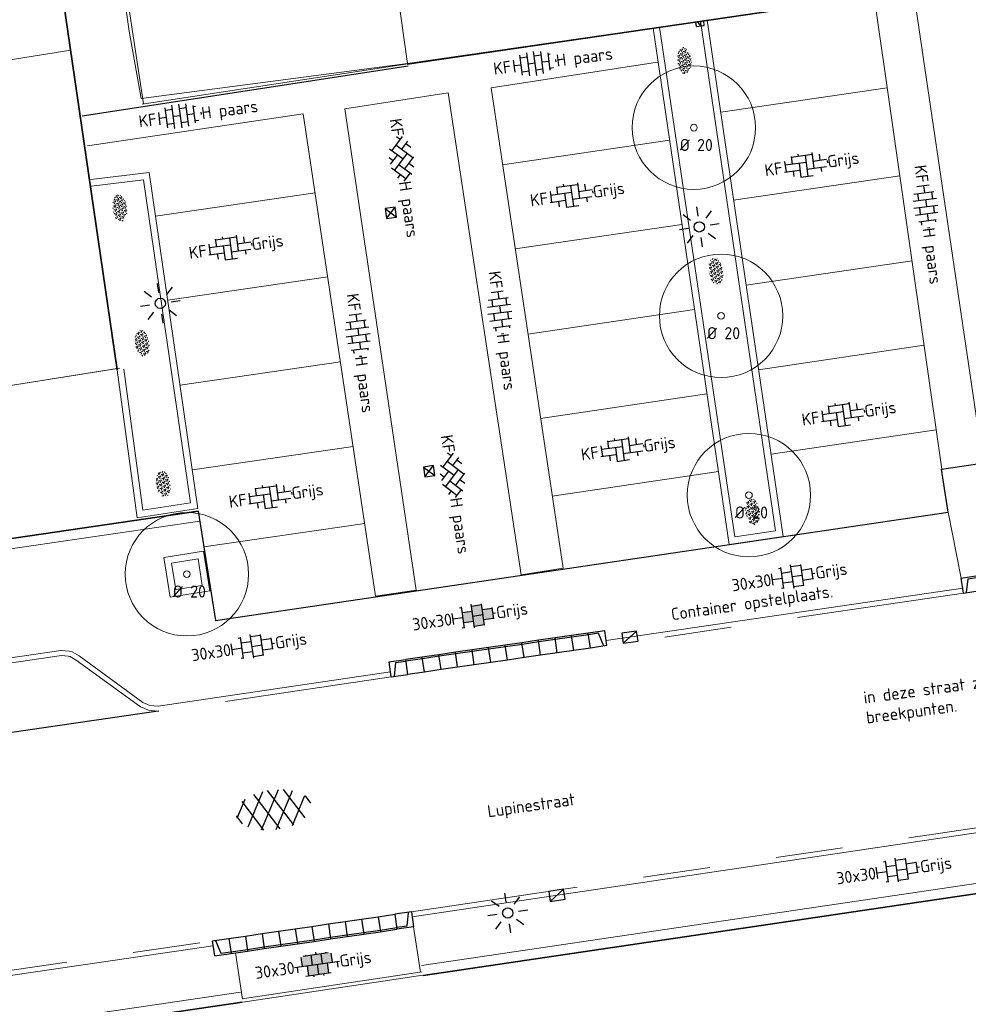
# Model space of a CAD drawing. Header units: metres. Extents: x 102746 to 103541, y 468531 to 469408.
# Tile 72 of 87: x 103164 to 103192, y 469035 to 469065. Entities that reach past the tile are written whole.
import ezdxf
from ezdxf.enums import TextEntityAlignment as Align

# ---------------------------------------------------------------- set-up
doc = ezdxf.new("R2010")
doc.units = ezdxf.units.M
doc.linetypes.add('VH-OPSLUITBAND_100X200', pattern=[16, 8, -2, 4, -2])
doc.linetypes.add('VH-TROTTOIRBAND_130-150', pattern=[15, 5, -2, 2, -2, 2, -2])
doc.layers.get('0').update_dxf_attribs({"lineweight": 25})
for name, color, linetype, lineweight in [('B-RO-GR-BOOM-G', 90, 'Continuous', 13), ('B-RO-GR-SIERPLANTSOEN-S', 90, 'Continuous', 25), ('B-RO-IE-MEUBILAIR_WEGMEUBILAIR-S', 7, 'Continuous', 25), ('B-RO-IE-MEUBILAIR_WEGMEUBILAIR_LICHTMAST-S', 7, 'Continuous', 25), ('B-RO-IE-TERREINAFSCHEIDING_KUNSTMATIG_SCHUTTING-G', 90, 'IE-TERREINAFSCHEIDING-KUNSTMATIG-DICHT', 18), ('B-RO-KL-DATA_CAI_KAST-S', 90, 'Continuous', 25), ('B-RO-OG-BEBOUWING-G', 7, 'Continuous', 35), ('B-RO-OG-BGT-G', 253, 'Continuous', 13), ('B-RO-RI-HWA_KOLK-S', 150, 'Continuous', 25), ('B-RO-VH-KANTOPSLUITING_ACHTERKANTBAND-G', 253, 'Continuous', 18), ('B-RO-VH-KANTOPSLUITING_ELEMENT_INRIT-S', 252, 'Continuous', 25), ('B-RO-VH-KANTOPSLUITING_OPSLUITBAND_100X200-G', 150, 'VH-OPSLUITBAND_100X200', 18), ('B-RO-VH-KANTOPSLUITING_TROTTOIRBAND_130 150-G', 84, 'VH-TROTTOIRBAND_130-150', 18), ('B-RO-VH-VERHARDING-G', 252, 'Continuous', 18), ('B-RO-VH-VERHARDING_ASFALT-S', 253, 'Continuous', 25), ('B-RO-VH-VERHARDING_BETON-G', 252, 'Continuous', 18), ('B-RO-VH-VERHARDING_BETONSTRAATSTEEN-S', 252, 'Continuous', 25), ('B-RO-VH-VERHARDING_TEGEL_BETON-S', 252, 'Continuous', 25), ('B-RO-VW-MARKERING_WEG MARKERING-G', 7, 'Continuous', 0), ('X-XX-AL-T18', 7, 'Continuous', 18)]:
    doc.layers.add(name, color=color, linetype=linetype, lineweight=lineweight)
doc.layers.add('Punten', color=7, linetype='Continuous')
doc.layers.add('R-RO-VH-VERHARDING_TEGEL_BETON_NOKKEN-G', color=7, linetype='Continuous', lineweight=35, true_color=0x30c200)
doc.styles.add('NLCS-ISO', font='txt')
doc.styles.add('NLCS-ISO-M200-T18', font='txt', dxfattribs={"height": 0.36})
doc.linetypes.add('IE-TERREINAFSCHEIDING-KUNSTMATIG-DICHT', pattern='A,8,-1,[82,NLCS.shx,S=0.75,R=90,X=0,Y=0],-1', length=10)

# ---------------------------------------------------------------- blocks, each defined once
blk = doc.blocks.new('B-SVH-INRITELEMENT_130 150_180X450X500_LINKS')
for p, q in [((-0.5, 0.45), (0, 0.45)), ((-0.5, 0), (-0.5, 0.45)), ((-0.4052631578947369, 0), (-0.3, 0.3999999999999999)), ((-0.3, 0.3999999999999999), (0, 0.3999999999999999)), ((0, 0), (0, 0.45)), ((-0.5, 0), (0, 0))]:
    blk.add_line(p, q)
blk = doc.blocks.new('B-SVH-INRITELEMENT_130 150_180X450X500_MIDDEN')
for p, q in [((0, 0), (0, 0.4500000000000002)), ((0, 0.4500000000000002), (0.5, 0.4500000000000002)), ((0, 0.4000000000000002), (0.5, 0.4000000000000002)), ((0.5, 0), (0.5, 0.4500000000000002)), ((0, 0), (0.5, 0))]:
    blk.add_line(p, q)
blk = doc.blocks.new('B-SVH-INRITELEMENT_130 150_180X450X500_RECHTS')
for p, q in [((0, 0), (0, 0.45)), ((0.5, 0.45), (0, 0.45)), ((0.3, 0.3999999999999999), (0, 0.3999999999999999)), ((0.405263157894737, 0), (0.3, 0.3999999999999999)), ((0.5, 0), (0.5, 0.45)), ((0.5, 0), (0, 0))]:
    blk.add_line(p, q)
blk = doc.blocks.new('B-SIE-WEG_LICHTMAST_SPOT-SO')
for p, q in [((-8.731149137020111e-10, 1.624763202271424), (-2.91038304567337e-10, 3.000000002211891)), ((-2.121320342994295, 2.121320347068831), (-1.148881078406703, 1.148881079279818)), ((1.148881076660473, 1.148881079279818), (2.121320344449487, 2.121320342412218)), ((-3.000000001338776, 4.656612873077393e-09), (-1.624763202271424, 2.328306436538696e-09)), ((-2.121320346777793, -2.121320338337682), (-1.148881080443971, -1.148881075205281)), ((1.148881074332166, -1.148881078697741), (2.12132034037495, -2.121320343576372)), ((1.624763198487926, -1.746229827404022e-09), (2.99999999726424, -1.164153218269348e-09)), ((-3.783497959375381e-09, -2.999999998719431), (-2.91038304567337e-09, -1.624763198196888))]:
    blk.add_line(p, q)
blk.add_circle((0, 0), 0.7698654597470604)
at = {"style": 'NLCS-ISO'}
blk.add_attdef('TYPE', text='', height=1.8, dxfattribs=at).set_placement((-2.91038304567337e-10, 3.000000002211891), align=Align.BOTTOM_CENTER)
blk = doc.blocks.new('B-SRI-KOLK_TROTTOIR-SO')
blk.add_line((-1.124999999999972, 0), (1.124999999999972, 1.499999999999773))
at = {"flags": 128}
blk.add_lwpolyline([(-1.124999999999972, 0), (1.124999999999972, 0), (1.124999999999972, 1.499999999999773), (-1.124999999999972, 1.499999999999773)], close=True, dxfattribs=at)
blk = doc.blocks.new('SVH-TEGEL_300X300_DUN_HALFST_KL-SO')
for p, q in [((-1.83708385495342, 1.5), (-1.499999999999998, 1.5)), ((-1.499999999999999, -1.600165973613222), (-1.499999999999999, 1.600165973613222)), ((1.110223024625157e-15, -1.78372119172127), (1.110223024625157e-15, 1.78372119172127)), ((2.220446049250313e-15, 1.5), (1.500000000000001, 1.5)), ((1.500000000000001, -1.600165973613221), (1.500000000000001, 1.600165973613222)), ((-3.08021532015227, 0.7500000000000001), (-2.999999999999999, 0.7500000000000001)), ((-2.999999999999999, -0.8349495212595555), (-2.999999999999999, 0.834949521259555)), ((-2.999999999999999, 0), (-1.499999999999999, 0)), ((-1.499999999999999, 0.7500000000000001), (1.110223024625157e-15, 0.7500000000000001)), ((0, 0), (1.500000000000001, 0)), ((1.500000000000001, 0.7500000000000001), (3, 0.7500000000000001)), ((3, -0.8349495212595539), (3, 0.8349495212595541)), ((3, 0), (3.39489953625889, 0)), ((-3.08021532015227, -0.7500000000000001), (-3, -0.7500000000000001)), ((-1.5, -0.7500000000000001), (0, -0.7500000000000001)), ((1.499999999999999, -0.7500000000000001), (3, -0.7500000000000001)), ((-1.837083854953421, -1.5), (-1.499999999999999, -1.5)), ((1.110223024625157e-15, -1.5), (1.500000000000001, -1.5))]:
    blk.add_line(p, q)
at = {"style": 'NLCS-ISO'}
blk.add_attdef('FORMAAT', text='', height=1.8, dxfattribs=at).set_placement((-3.18021532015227, -2.887924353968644e-16), align=Align.MIDDLE_RIGHT)
blk.add_attdef('KLEUR', text='', height=1.8, dxfattribs=at).set_placement((3.49489953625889, -6.891423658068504e-16), align=Align.MIDDLE_LEFT)
at = {"style": 'NLCS-ISO', "flags": 1}
blk.add_attdef('FUNCTIE', text='', height=1.8, dxfattribs=at).set_placement((0.1159930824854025, -3.584775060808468), align=Align.MIDDLE_CENTER)
blk = doc.blocks.new('SVH-ASFALT-SO')
at = {"ltscale": 0.1}
for p, q in [((-3.363759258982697, 2.173798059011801), (-1.827884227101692, 4.834011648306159)), ((0.3610377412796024, -0.07213355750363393), (-2.305319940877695, 4.546133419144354)), ((-1.90966580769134, 0.6923617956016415), (0.9476199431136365, 5.64132588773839)), ((2.754090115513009, -0.2170218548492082), (-0.4687746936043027, 5.365143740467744)), ((0, 0), (3.267551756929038, 5.659565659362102)), ((4.867727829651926, 0.1220502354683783), (1.647185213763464, 5.700193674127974)), ((2.175571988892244, -0.2317987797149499), (5.321577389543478, 5.217242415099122)), ((6.701218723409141, 0.946350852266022), (4.043291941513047, 5.550015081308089)), ((4.656575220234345, 0.06542487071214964), (7.070171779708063, 4.245896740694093)), ((7.827971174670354, 2.994758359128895), (7.146137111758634, 4.175729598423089)), ((-2.71961448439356, 1.263712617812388), (-3.454265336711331, 2.536165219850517))]:
    blk.add_line(p, q, dxfattribs=at)
at = {"style": 'NLCS-ISO'}
blk.add_attdef('KLEUR', text='', height=1.8, dxfattribs=at).set_placement((9.485913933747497, 2.74105960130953), align=Align.MIDDLE_LEFT)
at = {"style": 'NLCS-ISO', "flags": 1}
blk.add_attdef('FUNCTIE', text='', height=1.8, dxfattribs=at).set_placement((0.1159930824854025, -3.584775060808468), align=Align.MIDDLE_CENTER)
blk = doc.blocks.new('SVH-TEGEL_300X300_DIK_LINT_KL-SO')
h = blk.add_hatch(color=254)
h.dxf.hatch_style = 1
edge = h.paths.add_edge_path()
edge.add_line((-0.7499999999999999, 1.499999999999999), (-1.900843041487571, 1.5))
edge.add_ellipse((0, 0), major_axis=(3.39489953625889, -8.897975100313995e-16), ratio=0.5332665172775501, start_angle=124.0496725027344, end_angle=131.5106258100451)
edge.add_line((-2.25, 1.355676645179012), (-2.25, -6.661338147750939e-16))
edge.add_line((-2.25, -6.661338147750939e-16), (-0.75, -9.43689570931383e-16))
edge.add_line((-0.7500000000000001, -9.43689570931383e-16), (-0.7499999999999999, 1.499999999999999))
h.paths.add_polyline_path([(0.7500000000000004, 1.499999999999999), (-0.7499999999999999, 1.499999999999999), (-0.7500000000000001, -1.054711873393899e-15), (0.7500000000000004, -1.332267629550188e-15)])
edge = h.paths.add_edge_path()
edge.add_ellipse((0, 0), major_axis=(3.39489953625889, -8.897975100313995e-16), ratio=0.5332665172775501, start_angle=48.48937418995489, end_angle=55.9503274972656)
edge.add_line((1.900843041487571, 1.499999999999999), (0.7500000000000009, 1.499999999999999))
edge.add_line((0.7500000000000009, 1.499999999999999), (0.7500000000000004, -1.332267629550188e-15))
edge.add_line((0.7500000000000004, -1.221245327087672e-15), (2.25, -1.498801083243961e-15))
edge.add_line((2.25, -1.498801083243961e-15), (2.25, 1.355676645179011))
h.paths.add_polyline_path([(1.5, -1.332267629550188e-15), (0.7500000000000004, -1.221245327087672e-15), (0, -1.054711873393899e-15), (-2.220446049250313e-16, -1.500000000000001), (1.5, -1.500000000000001)])
h.paths.add_polyline_path([(0, -1.165734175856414e-15), (-0.7500000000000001, -1.054711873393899e-15), (-1.5, -9.43689570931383e-16), (-1.5, -1.500000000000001), (-4.440892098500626e-16, -1.500000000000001)])
for p, q in [((-1.900843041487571, 1.499999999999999), (1.900843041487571, 1.499999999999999)), ((-1.5, 1.624087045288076), (-1.5, 1.499999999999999)), ((-0.7499999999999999, 1.5), (-0.7500000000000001, 1.377682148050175e-16)), ((3.325515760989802e-16, 1.810386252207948), (2.755364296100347e-16, 1.499999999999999)), ((0.7500000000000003, 1.499999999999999), (0.7500000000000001, -1.247991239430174e-15)), ((1.5, 1.624087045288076), (1.5, 1.499999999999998)), ((-2.25, 1.355676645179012), (-2.25, -6.969183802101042e-16)), ((0, 0), (-2.755364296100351e-16, -1.500000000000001)), ((2.25, 1.355676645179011), (2.25, -4.133046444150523e-16)), ((-3.39489953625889, -4.866106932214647e-16), (3.39489953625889, -1.733835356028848e-15)), ((-3, -3.055132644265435e-15), (-3.000000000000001, -0.8474312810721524)), ((-1.5, -8.346865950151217e-16), (-1.5, -1.500000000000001)), ((1.5, -2.495982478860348e-15), (1.5, -1.500000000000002)), ((2.999999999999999, -2.495982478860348e-15), (2.999999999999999, -0.8474312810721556)), ((-1.900843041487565, -1.500000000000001), (1.900843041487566, -1.500000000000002)), ((-0.7500000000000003, -1.499999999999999), (-0.7500000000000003, -1.765655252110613)), ((0.7499999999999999, -1.500000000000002), (0.7499999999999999, -1.765655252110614))]:
    blk.add_line(p, q)
at = {"style": 'NLCS-ISO'}
blk.add_attdef('FORMAAT', text='', height=1.8, dxfattribs=at).set_placement((-3.39489953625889, 1.111505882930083e-15), align=Align.MIDDLE_RIGHT)
blk.add_attdef('KLEUR', text='', height=1.8, dxfattribs=at).set_placement((3.39489953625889, -1.733835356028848e-15), align=Align.MIDDLE_LEFT)
at = {"style": 'NLCS-ISO', "flags": 1}
blk.add_attdef('FUNCTIE', text='', height=1.8, dxfattribs=at).set_placement((0.1159930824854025, -3.584775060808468), align=Align.MIDDLE_CENTER)
blk = doc.blocks.new('SVH-TEGEL_300X300_DIK_HALFST_KL-SO')
h = blk.add_hatch(color=250)
h.dxf.hatch_style = 1
h.paths.add_polyline_path([(1.110223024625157e-15, 0.7500000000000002), (-1.499999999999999, 0.7500000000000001), (-1.499999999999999, -0.75), (1.221245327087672e-15, -0.7500000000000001)])
h.paths.add_polyline_path([(1.500000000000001, 1.5), (1.221245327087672e-15, 1.5), (1.221245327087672e-15, 0), (1.500000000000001, 0)])
h.paths.add_polyline_path([(1.500000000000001, 0), (1.221245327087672e-15, 0), (1.221245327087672e-15, -0.7500000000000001), (1.221245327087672e-15, -1.5), (1.500000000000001, -1.5)])
h.paths.add_polyline_path([(3, 0.7500000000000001), (1.500000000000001, 0.75), (1.500000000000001, 0), (1.500000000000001, -0.7500000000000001), (3, -0.7500000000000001)])
for p, q in [((-1.83708385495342, 1.5), (-1.499999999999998, 1.5)), ((-1.499999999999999, -1.600165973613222), (-1.499999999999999, 1.600165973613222)), ((1.110223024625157e-15, -1.78372119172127), (1.110223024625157e-15, 1.78372119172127)), ((2.220446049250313e-15, 1.5), (1.500000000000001, 1.5)), ((1.500000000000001, -1.600165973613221), (1.500000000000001, 1.600165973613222)), ((-3.08021532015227, 0.7500000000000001), (-2.999999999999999, 0.7500000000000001)), ((-2.999999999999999, -0.8349495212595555), (-2.999999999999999, 0.834949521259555)), ((-2.999999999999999, 0), (-1.499999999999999, 0)), ((-1.499999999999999, 0.7500000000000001), (1.110223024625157e-15, 0.7500000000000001)), ((0, 0), (1.500000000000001, 0)), ((1.500000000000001, 0.7500000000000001), (3, 0.7500000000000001)), ((3, -0.8349495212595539), (3, 0.8349495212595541)), ((3, 0), (3.39489953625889, 0)), ((-3.08021532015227, -0.7500000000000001), (-3, -0.7500000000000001)), ((-1.5, -0.7500000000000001), (0, -0.7500000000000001)), ((1.499999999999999, -0.7500000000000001), (3, -0.7500000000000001)), ((-1.837083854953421, -1.5), (-1.499999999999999, -1.5)), ((1.110223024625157e-15, -1.5), (1.500000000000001, -1.5))]:
    blk.add_line(p, q)
at = {"style": 'NLCS-ISO'}
blk.add_attdef('FORMAAT', text='', height=1.8, dxfattribs=at).set_placement((-3.18021532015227, -2.887924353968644e-16), align=Align.MIDDLE_RIGHT)
blk.add_attdef('KLEUR', text='', height=1.8, dxfattribs=at).set_placement((3.49489953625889, -6.891423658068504e-16), align=Align.MIDDLE_LEFT)
at = {"style": 'NLCS-ISO', "flags": 1}
blk.add_attdef('FUNCTIE', text='', height=1.8, dxfattribs=at).set_placement((0.1159930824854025, -3.584775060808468), align=Align.MIDDLE_CENTER)
blk = doc.blocks.new('B-SRI-KOLK_STRAAT_300X300-SO')
for p, q in [((-0.7500000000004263, 2.842170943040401e-13), (0.7499999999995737, 1.500000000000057)), ((0.7499999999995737, 2.842170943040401e-13), (-0.7500000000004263, 1.500000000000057))]:
    blk.add_line(p, q)
at = {"flags": 128}
blk.add_lwpolyline([(-0.7500000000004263, 2.842170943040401e-13), (0.7499999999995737, 2.842170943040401e-13), (0.7499999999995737, 1.500000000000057), (-0.7500000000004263, 1.500000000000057)], close=True, dxfattribs=at)
blk = doc.blocks.new('SKL-DATA_TERREINKAST-SO')
for q in [(-0.2031524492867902, 0.1995511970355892), (0.2031524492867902, 0.1995511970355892)]:
    blk.add_line((0, -0.2090597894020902), q)
at = {"flags": 128}
blk.add_lwpolyline([(0.6250000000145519, 0.3500791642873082), (-0.6250000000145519, 0.3500791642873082), (-0.6250000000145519, -0.3500791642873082), (0.6250000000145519, -0.3500791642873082)], close=True, dxfattribs=at)
at = {"style": 'NLCS-ISO'}
blk.add_attdef('TYPE', text='', height=0.35, dxfattribs=at).set_placement((-0.03433063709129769, 0.6885784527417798), align=Align.MIDDLE_CENTER)
blk = doc.blocks.new('SGR-SIERPLANTSOEN-SO')
at = {"ltscale": 0.1}
h = blk.add_hatch(dxfattribs=at)
h.set_pattern_fill('GR-SIERPLANTSOEN', color=256, scale=0.1, style=0, pattern_type=2)
h.set_pattern_definition([(30, (-2.066961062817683, -1.090504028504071), (0.2886752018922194, 0.4999998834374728), [0.2, -0.8]), (90, (-1.980358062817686, -1.140504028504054), (-0.288675, 0.5), [0.2, -0.8]), (150, (-1.893755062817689, -1.090504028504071), (-0.5773502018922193, 1.165625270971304e-07), [0.2, -0.8])])
edge = h.paths.add_edge_path()
edge.add_ellipse((0, 0), major_axis=(1.980358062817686, 0), ratio=0.5254120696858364, start_angle=0, end_angle=360, ccw=False)
at = {"ltscale": 0.1, "style": 'NLCS-ISO'}
blk.add_attdef('TYPE', text='', height=0.5, dxfattribs=at).set_placement((3.470943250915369, -0.01606055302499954), align=Align.MIDDLE_CENTER)
blk = doc.blocks.new('SVH-BSS_KEIFORMAAT_HALFST_KL-SO')
for p, q in [((-1.049999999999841, -1.832032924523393), (-1.049999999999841, 1.660949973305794)), ((1.13686837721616e-13, -1.881463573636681), (1.13686837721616e-13, 1.71038062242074)), ((1.050000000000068, -1.753045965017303), (1.050000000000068, 1.581963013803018)), ((-3.149999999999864, -1.002284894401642), (-3.149999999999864, 0.8312019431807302)), ((-3.149999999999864, 0), (-2.099999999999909, 0)), ((-2.099999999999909, -1.587293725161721), (-2.099999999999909, 1.416210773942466)), ((-2.100000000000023, 1.049999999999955), (-1.050000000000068, 1.049999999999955)), ((-1.049999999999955, 0), (0, 0)), ((-1.13686837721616e-13, 1.049999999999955), (1.049999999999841, 1.049999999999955)), ((1.049999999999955, 0), (2.099999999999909, 0)), ((2.100000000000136, -1.39547945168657), (2.100000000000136, 1.224396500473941)), ((2.099999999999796, 1.049999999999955), (2.405710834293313, 1.049999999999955)), ((3.150000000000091, -0.2628407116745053), (3.150000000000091, 0.09175776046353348)), ((3.149999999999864, 0), (3.162673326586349, 0)), ((-2.100000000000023, -1.050000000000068), (-1.050000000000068, -1.050000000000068)), ((-1.13686837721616e-13, -1.050000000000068), (1.049999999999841, -1.050000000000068)), ((2.099999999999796, -1.050000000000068), (2.638053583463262, -1.050000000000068))]:
    blk.add_line(p, q)
at = {"style": 'NLCS-ISO'}
blk.add_attdef('FORMAAT', text='', height=1.8, dxfattribs=at).set_placement((-3.623289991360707, -0.08554147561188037), align=Align.MIDDLE_RIGHT)
blk.add_attdef('KLEUR', text='', height=1.8, dxfattribs=at).set_placement((3.166509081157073, -0.08554147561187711), align=Align.MIDDLE_LEFT)
at = {"style": 'NLCS-ISO', "flags": 1}
blk.add_attdef('FUNCTIE', text='', height=1.8, dxfattribs=at).set_placement((0.1159930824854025, -3.584775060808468), align=Align.MIDDLE_CENTER)
blk = doc.blocks.new('SVH-BSS_KEIFORMAAT_ELLEBOOG_KL-SO')
for p, q in [((-1.871609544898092, 1.501752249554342), (-1.871609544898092, 0.3855414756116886)), ((-0.8216095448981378, 1.746491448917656), (-0.8216095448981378, 1.435541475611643)), ((1.278390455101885, 1.667504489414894), (1.278390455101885, -0.664458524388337)), ((-2.921609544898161, 0.9167434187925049), (-2.921609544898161, -0.6644585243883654)), ((-2.921609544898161, 0.3855414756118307), (0.2283904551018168, 0.3855414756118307)), ((-1.871609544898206, 1.435541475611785), (1.278390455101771, 1.435541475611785)), ((-0.8216095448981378, 0.385541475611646), (-0.8216095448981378, -1.746491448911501)), ((0.2283904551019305, 1.435541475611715), (0.2283904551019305, -1.714458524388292)), ((1.278390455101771, 0.3855414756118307), (3.316110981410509, 0.3855414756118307)), ((2.32839045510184, 1.309937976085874), (2.32839045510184, 0.3855414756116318)), ((3.378390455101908, 0.1772992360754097), (3.378390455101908, -0.1772992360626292)), ((-3.155125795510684, -0.6644585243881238), (-0.8216095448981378, -0.6644585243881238)), ((-1.871609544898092, -0.6644585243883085), (-1.871609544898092, -1.501752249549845)), ((0.2283904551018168, -0.6644585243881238), (3.155125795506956, -0.6644585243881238)), ((2.32839045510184, -0.6644585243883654), (2.32839045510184, -1.30993797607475)), ((-0.8216095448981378, -1.714458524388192), (1.034122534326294, -1.714458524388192))]:
    blk.add_line(p, q)
at = {"style": 'NLCS-ISO'}
blk.add_attdef('FORMAAT', text='', height=1.8, dxfattribs=at).set_placement((-3.39489953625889, -4.365574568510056e-15), align=Align.MIDDLE_RIGHT)
blk.add_attdef('KLEUR', text='', height=1.8, dxfattribs=at).set_placement((3.39489953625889, 3.637978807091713e-16), align=Align.MIDDLE_LEFT)
at = {"style": 'NLCS-ISO', "flags": 1}
blk.add_attdef('FUNCTIE', text='', height=1.8, dxfattribs=at).set_placement((0.1159930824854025, -3.584775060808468), align=Align.MIDDLE_CENTER)
blk = doc.blocks.new('SVH-BSS_KEIFORMAAT_KEPER_KL-SO')
for p, q in [((-2.227386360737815, -0.7424621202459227), (-2.461364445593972e-13, 1.484924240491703)), ((-0.09998502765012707, 1.584909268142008), (1.484924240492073, -2.322309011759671e-13)), ((-3.43788558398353, -0.4680371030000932), (-2.969848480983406, 3.774758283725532e-14)), ((-3.307551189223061, 0.3377027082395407), (-1.484924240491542, -1.484924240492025)), ((-2.519732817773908, 1.034808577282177), (-1.484924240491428, -2.748912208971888e-13)), ((-2.227386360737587, 0.7424621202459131), (-1.567820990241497, 1.402027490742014)), ((-1.773950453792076, -1.773950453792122), (2.086109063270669e-13, 2.082778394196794e-13)), ((-0.7424621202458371, 0.7424621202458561), (1.484924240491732, -1.48492424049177)), ((0.742462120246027, 0.7424621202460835), (1.404576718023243, 1.404576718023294)), ((0.7424621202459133, -0.7424621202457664), (2.463847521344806, 0.9789232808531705)), ((1.058390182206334, -1.911458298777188), (2.969848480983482, 9.325873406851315e-15)), ((2.227386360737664, 0.7424621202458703), (3.310004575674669, -0.3401560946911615)), ((-0.7424621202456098, -0.7424621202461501), (0.5036314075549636, -1.988555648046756)), ((2.227386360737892, -0.7424621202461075), (2.720216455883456, -1.235292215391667)), ((-0.5150548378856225, -1.999979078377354), (9.492406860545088e-14, -1.484924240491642))]:
    blk.add_line(p, q)
at = {"style": 'NLCS-ISO'}
blk.add_attdef('FORMAAT', text='', height=1.8, dxfattribs=at).set_placement((-3.471395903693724, -0.2340185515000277), align=Align.MIDDLE_RIGHT)
blk.add_attdef('KLEUR', text='', height=1.8, dxfattribs=at).set_placement((3.318214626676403, -0.215048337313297), align=Align.MIDDLE_LEFT)
at = {"style": 'NLCS-ISO', "flags": 1}
blk.add_attdef('FUNCTIE', text='', height=1.8, dxfattribs=at).set_placement((0.1159930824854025, -3.584775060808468), align=Align.MIDDLE_CENTER)

msp = doc.modelspace()

# ---------------------------------------------------------------- linework, layer by layer
at = {"layer": 'B-RO-GR-BOOM-G'}
for centre, radius in [((103184.0333863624, 469061.4825240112), 1.839998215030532), ((103184.0333863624, 469061.4825240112), 0.1), ((103184.8458104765, 469055.8737996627), 1.839998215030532), ((103184.8458104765, 469055.8737996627), 0.1), ((103185.6765098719, 469050.5285098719, -3.719), 1.839998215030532), ((103185.6765098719, 469050.5285098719, -3.719), 0.1), ((103168.9184230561, 469048.1722212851, -7.5019729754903), 1.839998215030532), ((103168.9184230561, 469048.1722212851, -7.5019729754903), 0.1)]:
    msp.add_circle(centre, radius, dxfattribs=at)
at = {"layer": 'B-RO-IE-TERREINAFSCHEIDING_KUNSTMATIG_SCHUTTING-G', "linetype": 'Continuous'}
for points, elevation in [([(103172.272930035, 469084.965893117), (103164.351431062, 469083.71955874), (103167.623421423, 469062.194913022)], -3.89405438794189), ([(103175.503105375, 469063.379868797), (103167.582356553, 469062.186262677)], -3.99205026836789)]:
    msp.add_lwpolyline(points, dxfattribs=dict(at, elevation=elevation))
at = {"layer": 'B-RO-OG-BEBOUWING-G', "linetype": 'Continuous'}
for points, elevation in [([(103145.28242869, 469051.11114197), (103142.169522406, 469072.36317632), (103163.740599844, 469075.531329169), (103166.843653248, 469054.2619877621)], -3.95053005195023), ([(103188.9429373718, 469067.9780822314), (103189.31819238, 469065.40036153), (103175.488462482, 469063.370675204)], -3.97335108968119)]:
    msp.add_lwpolyline(points, dxfattribs=dict(at, elevation=elevation))
at = {"layer": 'B-RO-OG-BGT-G', "color": 252, "flags": 128}
for points in [[(103173.216, 469079.552), (103172.4521009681, 469084.9631956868), (103164.4254512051, 469083.6891372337), (103167.199, 469064.357), (103167.554, 469062.354), (103175.498, 469063.391), (103174.749, 469068.697), (103173.965, 469074.246)], [(103165.4537100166, 469063.7891125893), (103164.1277839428, 469072.8774429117), (103160.917, 469072.417), (103160.55, 469074.973), (103156.339, 469074.368), (103156.706, 469071.812), (103153.359, 469071.331), (103149.928, 469070.838), (103149.56, 469073.394), (103147.76, 469073.177), (103145.687, 469072.823), (103146.039, 469070.102), (103142.5665252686, 469069.6528093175), (103143.793, 469061.799), (103145.059, 469062.001), (103145.977, 469062.147), (103146.203, 469060.728), (103149.465, 469061.247), (103154.675, 469062.075), (103160.148, 469062.945)], [(103175.498, 469063.391), (103189.318, 469065.4), (103188.9511374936, 469067.9217535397), (103184.514, 469067.296), (103184.131, 469070.009), (103174.749, 469068.697)], [(103166.8381999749, 469054.2993662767), (103166.8381999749, 469054.2993662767), (103165.9874949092, 469060.1303766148), (103165.7034278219, 469062.0774652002), (103165.4535453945, 469063.7902409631), (103160.148, 469062.945), (103161.874, 469051.21), (103163.567, 469051.48), (103163.211, 469053.723)]]:
    msp.add_lwpolyline(points, close=True, dxfattribs=at)
msp.add_lwpolyline([(103166.9211663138, 469054.312549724), (103163.211, 469053.723), (103163.567, 469051.48), (103161.874, 469051.21), (103160.005, 469050.913), (103159.642, 469053.193), (103156.102, 469052.63), (103152.669, 469052.084), (103153.008, 469049.948), (103151.123, 469049.648), (103149.195, 469049.341), (103148.841, 469051.564), (103145.502, 469051.033), (103145.931, 469048.199), (103145.9346158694, 469048.1751719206)], dxfattribs=at)
at = {"layer": 'B-RO-VH-KANTOPSLUITING_ACHTERKANTBAND-G', "linetype": 'Continuous'}
for points, elevation in [([(103192.05013526, 469047.759227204), (103181.4227851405, 469046.191950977)], -3.889847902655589), ([(103174.988936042, 469045.263126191), (103168.062049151, 469044.236984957), (103168.062049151, 469044.236984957), (103167.814636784, 469044.262559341), (103167.814636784, 469044.262559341), (103167.606449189, 469044.348321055), (103165.702548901, 469045.737815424), (103165.702548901, 469045.737815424), (103165.494923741, 469045.8560574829), (103165.408630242, 469045.8816213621), (103165.408630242, 469045.8816213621), (103165.170102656, 469045.895549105), (103165.158634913, 469045.894204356), (103148.914238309, 469043.522176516)], -3.889847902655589), ([(103175.6338241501, 469037.959042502), (103206.1194993, 469042.497443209)], -3.95879919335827), ([(103141.616136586, 469032.985705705), (103169.696572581, 469037.09420664)], -3.95879919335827), ([(103175.933398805, 469036.320591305), (103170.568984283, 469035.512116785)], -3.92732918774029)]:
    msp.add_lwpolyline(points, dxfattribs=dict(at, elevation=elevation))
at = {"layer": 'B-RO-VH-KANTOPSLUITING_OPSLUITBAND_100X200-G', "elevation": -3.92732918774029}
msp.add_lwpolyline([(103175.948301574, 469036.2217080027), (103170.583887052, 469035.4132334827)], dxfattribs=at)
at = {"layer": 'B-RO-VH-KANTOPSLUITING_TROTTOIRBAND_130 150-G'}
for points, elevation in [([(103192.0720184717, 469047.6108320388), (103181.444187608, 469046.0437391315)], -3.889847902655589), ([(103175.0109169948, 469045.1147454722), (103168.0653799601, 469044.0858414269), (103167.777596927, 469044.1155888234), (103167.5326132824, 469044.216508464), (103165.6209607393, 469045.6116605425), (103165.4357278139, 469045.7171502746), (103165.3826136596, 469045.732884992), (103165.1750214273, 469045.7450064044), (103148.9518045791, 469043.3760712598), (103148.7157001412, 469043.2876490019), (103148.699249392, 469043.2781813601), (103148.5244883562, 469043.1391873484), (103147.0818156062, 469041.274721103), (103146.8834978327, 469041.0980850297), (103146.6399739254, 469040.9702440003), (103137.3204369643, 469039.6211696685)], -3.889847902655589), ([(103175.6121796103, 469038.1076121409), (103206.0974122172, 469042.6458081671)], -3.95879919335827), ([(103141.59442101, 469033.134125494), (103169.6748570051, 469037.2426264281)], -3.95879919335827)]:
    msp.add_lwpolyline(points, dxfattribs=dict(at, elevation=elevation))
at = {"layer": 'B-RO-VH-VERHARDING-G', "flags": 128}
for points, elevation in [([(103192.0051938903, 469048.055842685), (103191.6127276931, 469050.0242723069)], -3.889847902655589), ([(103175.6770535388, 469037.6623129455), (103175.880467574, 469036.3126140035)], -3.95879919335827), ([(103170.5734901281, 469035.5075098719), (103170.372158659, 469036.8894631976)], -3.936)]:
    msp.add_lwpolyline(points, dxfattribs=dict(at, elevation=elevation))
at = {"layer": 'B-RO-VH-VERHARDING-G', "linetype": 'Continuous'}
for points, elevation in [([(103143.984044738, 469047.527209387), (103145.4307079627, 469047.7718137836), (103145.6612688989, 469046.2914779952), (103169.3017219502, 469049.7521983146)], -3.88289010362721), ([(103206.2855802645, 469040.9965011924), (103175.9180179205, 469036.5127949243)], -3.90057071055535), ([(103170.5209984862, 469035.7124980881), (103141.2469703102, 469031.4067317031)], -3.90965573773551)]:
    msp.add_lwpolyline(points, dxfattribs=dict(at, elevation=elevation))
at = {"layer": 'B-RO-VH-VERHARDING_BETON-G', "linetype": 'Continuous'}
for points, elevation in [([(103192.661003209, 469051.48468755), (103185.565070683, 469099.531192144)], -3.92678633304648), ([(103189.409207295, 469065.392667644), (103191.431857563, 469051.300983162)], -3.88315024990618), ([(103182.8170361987, 469064.4461706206), (103185.0856023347, 469049.0573502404), (103186.6983769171, 469049.2961374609), (103184.429455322, 469064.6829470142)], -3.83014994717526), ([(103183.0148978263, 469064.4753386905), (103185.2542775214, 469049.2845045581), (103186.4713573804, 469049.4647052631), (103184.231594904, 469064.65377074)], -3.83014994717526), ([(103182.948618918, 469063.436540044), (103177.987776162, 469062.671597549), (103180.135161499, 469048.3480097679), (103178.887346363, 469048.150639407), (103176.707288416, 469062.516050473), (103173.6243423, 469062.043330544), (103175.758546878, 469047.701185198), (103175.758546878, 469047.701185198), (103174.54626927, 469047.5160402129), (103172.38897529, 469061.897327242), (103165.950890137, 469060.938984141)], -3.89760172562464), ([(103166.0529944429, 469059.9348411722), (103167.7903892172, 469060.1498274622), (103169.2491335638, 469050.1358198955), (103167.4381306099, 469049.8496993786), (103166.839161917, 469054.2594966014)], -3.73046004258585), ([(103166.0775552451, 469059.7363549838), (103167.6206934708, 469059.9273038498), (103169.0227376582, 469050.3025322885), (103167.6088022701, 469050.0791445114), (103167.0373421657, 469054.2864147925)], -3.73046004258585)]:
    msp.add_lwpolyline(points, dxfattribs=dict(at, elevation=elevation))
at = {"layer": 'B-RO-VH-VERHARDING_BETON-G', "elevation": -7.5019729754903, "flags": 128}
for points in [[(103169.4167482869, 469048.8588004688), (103169.6041479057, 469047.6735235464), (103168.4188709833, 469047.4861239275), (103168.2314713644, 469048.6714008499)], [(103169.2504354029, 469048.6300210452), (103169.3753684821, 469047.8398364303), (103168.5851838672, 469047.714903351), (103168.4602507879, 469048.505087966)]]:
    msp.add_lwpolyline(points, close=True, dxfattribs=at)
at = {"layer": 'B-RO-VW-MARKERING_WEG MARKERING-G', "flags": 128}
for points, elevation in [([(103189.7996373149, 469062.6725648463), (103184.833944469, 469061.9403293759)], -3.88315024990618), ([(103178.3314802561, 469060.3790067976), (103183.3084457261, 469061.112693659)], -3.89760172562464), ([(103190.1763638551, 469060.0479333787), (103185.2206860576, 469059.317174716)], -3.88315024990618), ([(103172.7431065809, 469059.5365624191), (103167.9807995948, 469058.8428353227)], -3.89760172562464), ([(103178.7080930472, 469057.8669069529), (103183.6789044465, 469058.5996866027)], -3.89760172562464), ([(103190.5395129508, 469057.5178951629), (103185.5935513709, 469056.7885692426)], -3.88315024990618), ([(103173.1184421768, 469057.0344421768), (103168.3454899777, 469056.3391643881)], -3.89760172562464), ([(103179.0884998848, 469055.3294998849), (103184.0530952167, 469056.0613631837)], -3.89760172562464), ([(103190.9016101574, 469054.9951853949), (103185.9653366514, 469054.2672880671)], -3.88315024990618), ([(103173.4974802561, 469054.5076398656), (103168.7137979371, 469053.8107990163)], -3.89760172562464), ([(103179.4655769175, 469052.814303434), (103184.4240105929, 469053.545258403)], -3.89760172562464), ([(103191.2627762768, 469052.4789624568), (103186.336165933, 469051.752490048)], -3.88315024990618), ([(103173.8770543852, 469051.9772640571), (103169.0826267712, 469051.2788579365)], -3.89760172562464), ([(103179.8124662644, 469050.5004662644), (103184.7652315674, 469051.2305856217)], -3.89760172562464), ([(103174.2212289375, 469049.6828743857), (103169.4266519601, 469048.9840452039)], -3.89760172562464)]:
    msp.add_lwpolyline(points, dxfattribs=dict(at, elevation=elevation))
at = {"layer": 'Punten', "linetype": 'Continuous'}
for points, elevation in [([(103175.514905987, 469063.314630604), (103165.796684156, 469061.828303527)], -3.96951094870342), ([(103169.258270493, 469050.049034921), (103169.773505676, 469046.790242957), (103191.612805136, 469050.023767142), (103191.41722721, 469051.2995337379), (103198.529826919, 469052.355412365), (103198.491248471, 469052.624063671)], -3.867460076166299), ([(103168.0653799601, 469044.0858414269), (103146.6399739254, 469040.9702440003)], -4.057799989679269)]:
    msp.add_lwpolyline(points, dxfattribs=dict(at, elevation=elevation))
at = {"layer": 'R-RO-VH-VERHARDING_TEGEL_BETON_NOKKEN-G', "linetype": 'Continuous'}
for points, elevation in [([(103143.934030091, 469047.8230109), (103145.680362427, 469048.118283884), (103145.911947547, 469046.631372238), (103169.2582681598, 469050.0490345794)], -3.88289010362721), ([(103206.329399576, 469040.699718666), (103175.961837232, 469036.216012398)], -3.90057071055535), ([(103170.564654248, 469035.41569146), (103141.290626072, 469031.109925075)], -3.90965573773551)]:
    msp.add_lwpolyline(points, dxfattribs=dict(at, elevation=elevation))

# ---------------------------------------------------------------- block references
at = {"layer": 'B-RO-GR-SIERPLANTSOEN-S', "xscale": 0.2, "yscale": 0.2, "zscale": 0.2}
for p, rotation in [((103183.7494202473, 469063.4806622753), 276.097567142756), ((103166.914706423, 469059.089144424), 276.6486399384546), ((103184.6888285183, 469057.2083581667), 278.5756837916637), ((103167.5866833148, 469055.060117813), 278.2533028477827), ((103168.2158528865, 469050.8660437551), 278.417557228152), ((103185.7865911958, 469050.0408065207), 278.4220205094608)]:
    msp.add_blockref('SGR-SIERPLANTSOEN-SO', p, dxfattribs=dict(at, rotation=rotation))
at = {"layer": 'B-RO-IE-MEUBILAIR_WEGMEUBILAIR-S', "xscale": 0.2, "yscale": 0.2, "zscale": 0.2}
for p, rotation in [((103184.1964901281, 469058.5255098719, -3.465), 188.38614175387), ((103168.126, 469056.246, -3.828), 8.288002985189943)]:
    msp.add_blockref('B-SIE-WEG_LICHTMAST_SPOT-SO', p, dxfattribs=dict(at, rotation=rotation))
at = {"layer": 'B-RO-IE-MEUBILAIR_WEGMEUBILAIR_LICHTMAST-S', "xscale": 0.2, "yscale": 0.2, "zscale": 0.2, "rotation": 98.46743237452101}
msp.add_blockref('B-SIE-WEG_LICHTMAST_SPOT-SO', (103178.4861972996, 469038.0745871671), dxfattribs=at)
at = {"layer": 'B-RO-KL-DATA_CAI_KAST-S', "xscale": 0.2, "yscale": 0.2, "zscale": 0.2, "rotation": 7.876507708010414}
msp.add_blockref('SKL-DATA_TERREINKAST-SO', (103184.2129156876, 469064.5793376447, -3.83014994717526), dxfattribs=at)
at = {"layer": 'B-RO-RI-HWA_KOLK-S', "xscale": 0.2, "yscale": 0.2, "zscale": 0.2}
for name, p, rotation in [('B-SRI-KOLK_STRAAT_300X300-SO', (103174.8515345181, 469058.9205990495, -4.097), 278.202551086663), ('B-SRI-KOLK_STRAAT_300X300-SO', (103175.9935345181, 469051.2185990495, -4.082), 278.202551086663), ('B-SRI-KOLK_TROTTOIR-SO', (103182.1489232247, 469046.1476536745, -3.889847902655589), 8.387924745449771), ('B-SRI-KOLK_TROTTOIR-SO', (103179.9279230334, 469038.7500769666, -3.95879919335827), 188.4671771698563)]:
    msp.add_blockref(name, p, dxfattribs=dict(at, rotation=rotation))
at = {"layer": 'B-RO-VH-KANTOPSLUITING_ELEMENT_INRIT-S', "xscale": -1}
for name, p, rotation in [('B-SVH-INRITELEMENT_130 150_180X450X500_RECHTS', (103192.5664747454, 469047.6850815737, -3.889847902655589), 8.539955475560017), ('B-SVH-INRITELEMENT_130 150_180X450X500_MIDDEN', (103180.9493206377, 469045.9722780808, -3.889847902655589), 8.216971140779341), ('B-SVH-INRITELEMENT_130 150_180X450X500_LINKS', (103180.9493206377, 469045.9722780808, -3.889847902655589), 8.216971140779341), ('B-SVH-INRITELEMENT_130 150_180X450X500_MIDDEN', (103178.9698527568, 469045.6864338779, -3.889847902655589), 8.216971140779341), ('B-SVH-INRITELEMENT_130 150_180X450X500_MIDDEN', (103179.464719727, 469045.7578949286, -3.889847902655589), 8.216971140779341), ('B-SVH-INRITELEMENT_130 150_180X450X500_MIDDEN', (103179.9595866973, 469045.8293559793, -3.889847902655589), 8.216971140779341), ('B-SVH-INRITELEMENT_130 150_180X450X500_MIDDEN', (103180.4544536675, 469045.9008170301, -3.889847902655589), 8.216971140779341), ('B-SVH-INRITELEMENT_130 150_180X450X500_MIDDEN', (103176.9903848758, 469045.4005896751, -3.889847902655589), 8.216971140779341), ('B-SVH-INRITELEMENT_130 150_180X450X500_MIDDEN', (103177.4852518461, 469045.4720507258, -3.889847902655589), 8.216971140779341), ('B-SVH-INRITELEMENT_130 150_180X450X500_MIDDEN', (103177.9801188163, 469045.5435117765, -3.889847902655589), 8.216971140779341), ('B-SVH-INRITELEMENT_130 150_180X450X500_MIDDEN', (103178.4749857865, 469045.6149728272, -3.889847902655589), 8.216971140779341), ('B-SVH-INRITELEMENT_130 150_180X450X500_RECHTS', (103175.505783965, 469045.1862065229, -3.889847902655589), 8.216971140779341), ('B-SVH-INRITELEMENT_130 150_180X450X500_MIDDEN', (103176.0006509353, 469045.2576675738, -3.889847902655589), 8.216971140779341), ('B-SVH-INRITELEMENT_130 150_180X450X500_MIDDEN', (103176.4955179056, 469045.3291286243, -3.889847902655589), 8.216971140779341), ('B-SVH-INRITELEMENT_130 150_180X450X500_MIDDEN', (103174.127848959, 469037.8913657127, -3.95879919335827), 188.288887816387), ('B-SVH-INRITELEMENT_130 150_180X450X500_MIDDEN', (103174.6226258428, 469037.9634478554, -3.95879919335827), 188.288887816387), ('B-SVH-INRITELEMENT_130 150_180X450X500_RECHTS', (103175.1174027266, 469038.0355299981, -3.95879919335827), 188.288887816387), ('B-SVH-INRITELEMENT_130 150_180X450X500_MIDDEN', (103172.1487414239, 469037.6030371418, -3.95879919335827), 188.288887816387), ('B-SVH-INRITELEMENT_130 150_180X450X500_MIDDEN', (103172.6435183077, 469037.6751192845, -3.95879919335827), 188.288887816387), ('B-SVH-INRITELEMENT_130 150_180X450X500_MIDDEN', (103173.1382951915, 469037.7472014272, -3.95879919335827), 188.288887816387), ('B-SVH-INRITELEMENT_130 150_180X450X500_MIDDEN', (103173.6330720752, 469037.81928357, -3.95879919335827), 188.288887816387), ('B-SVH-INRITELEMENT_130 150_180X450X500_MIDDEN', (103170.1696338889, 469037.3147085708, -3.95879919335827), 188.288887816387), ('B-SVH-INRITELEMENT_130 150_180X450X500_MIDDEN', (103170.6644107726, 469037.3867907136, -3.95879919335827), 188.288887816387), ('B-SVH-INRITELEMENT_130 150_180X450X500_MIDDEN', (103171.1591876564, 469037.4588728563, -3.95879919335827), 188.288887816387), ('B-SVH-INRITELEMENT_130 150_180X450X500_MIDDEN', (103171.6539645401, 469037.5309549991, -3.95879919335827), 188.288887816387), ('B-SVH-INRITELEMENT_130 150_180X450X500_LINKS', (103170.1696338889, 469037.3147085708, -3.95879919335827), 188.288887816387)]:
    msp.add_blockref(name, p, dxfattribs=dict(at, rotation=rotation))
at = {"layer": 'B-RO-VH-VERHARDING_ASFALT-S', "xscale": 0.2, "yscale": 0.2, "zscale": 0.2, "rotation": 7.447568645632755}
msp.add_blockref('SVH-ASFALT-SO', (103171.1436983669, 469040.552972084), dxfattribs=at)
at = {"layer": 'B-RO-VH-VERHARDING_BETONSTRAATSTEEN-S', "xscale": 0.2, "yscale": 0.2, "zscale": 0.2}
for name, p, rotation, values in [('SVH-BSS_KEIFORMAAT_HALFST_KL-SO', (103179.3006672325, 469063.4137614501), 7.442899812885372, {'FORMAAT': 'KF', 'KLEUR': 'H paars'}), ('SVH-BSS_KEIFORMAAT_HALFST_KL-SO', (103168.7238607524, 469061.8479773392), 7.442899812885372, {'FORMAAT': 'KF', 'KLEUR': 'H paars'}), ('SVH-BSS_KEIFORMAAT_KEPER_KL-SO', (103175.3631068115, 469060.5510479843), 278.2517472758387, {'FORMAAT': 'KF', 'KLEUR': 'H paars'}), ('SVH-BSS_KEIFORMAAT_ELLEBOOG_KL-SO', (103187.3439076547, 469060.3729262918), 7.78819879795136, {'FORMAAT': 'KF', 'KLEUR': 'Grijs'}), ('SVH-BSS_KEIFORMAAT_HALFST_KL-SO', (103190.9666908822, 469059.1287660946), 277.4428998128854, {'FORMAAT': 'KF', 'KLEUR': 'H paars'}), ('SVH-BSS_KEIFORMAAT_ELLEBOOG_KL-SO', (103180.3523945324, 469059.4723745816), 7.78819879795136, {'FORMAAT': 'KF', 'KLEUR': 'Grijs'}), ('SVH-BSS_KEIFORMAAT_ELLEBOOG_KL-SO', (103170.1775187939, 469057.9088878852), 7.78819879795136, {'FORMAAT': 'KF', 'KLEUR': 'Grijs'}), ('SVH-BSS_KEIFORMAAT_HALFST_KL-SO', (103178.2693208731, 469055.9681914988), 277.4428998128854, {'FORMAAT': 'KF', 'KLEUR': 'H paars'}), ('SVH-BSS_KEIFORMAAT_HALFST_KL-SO', (103174.0389927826, 469055.2985119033), 277.4428998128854, {'FORMAAT': 'KF', 'KLEUR': 'H paars'}), ('SVH-BSS_KEIFORMAAT_ELLEBOOG_KL-SO', (103188.4497743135, 469052.9396892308), 7.78819879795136, {'FORMAAT': 'KF', 'KLEUR': 'Grijs'}), ('SVH-BSS_KEIFORMAAT_KEPER_KL-SO', (103176.8849717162, 469051.1205897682), 278.2517472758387, {'FORMAAT': 'KF', 'KLEUR': 'H paars'}), ('SVH-BSS_KEIFORMAAT_ELLEBOOG_KL-SO', (103181.8675116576, 469051.898731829), 7.78819879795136, {'FORMAAT': 'KF', 'KLEUR': 'Grijs'}), ('SVH-BSS_KEIFORMAAT_ELLEBOOG_KL-SO', (103171.3698497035, 469050.4898297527), 7.78819879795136, {'FORMAAT': 'KF', 'KLEUR': 'Grijs'})]:
    msp.add_blockref(name, p, dxfattribs=dict(at, rotation=rotation)).add_auto_attribs(values)
at = {"layer": 'B-RO-VH-VERHARDING_TEGEL_BETON-S'}
for name, p, xscale, yscale, zscale, rotation in [('SVH-TEGEL_300X300_DUN_HALFST_KL-SO', (103186.9694051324, 469048.1032875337), 0.2, 0.2, 0.2, 8.444389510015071), ('SVH-TEGEL_300X300_DIK_HALFST_KL-SO', (103177.4477841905, 469046.9258263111), 0.2, 0.2, 0.2, 8.128623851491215), ('SVH-TEGEL_300X300_DUN_HALFST_KL-SO', (103170.8588521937, 469046.0197568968), 0.2, 0.2, 0.2, 8.444389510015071), ('SVH-TEGEL_300X300_DUN_HALFST_KL-SO', (103190.0907997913, 469039.3537320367), 0.2000000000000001, 0.2000000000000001, 0.2000000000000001, 7.944451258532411), ('SVH-TEGEL_300X300_DIK_LINT_KL-SO', (103172.8005343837, 469036.5445358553), 0.2000000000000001, 0.2000000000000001, 0.2000000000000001, 7.998892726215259)]:
    msp.add_blockref(name, p, dxfattribs=dict(at, xscale=xscale, yscale=yscale, zscale=zscale, rotation=rotation)).add_auto_attribs({'FORMAAT': '30x30', 'KLEUR': 'Grijs'})

# ---------------------------------------------------------------- texts
at = {"layer": 'B-RO-OG-BGT-G', "color": 252, "style": 'NLCS-ISO-M200-T18'}
msp.add_text('Lupinestraat', height=0.36, rotation=8.099999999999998, dxfattribs=at).set_placement((103179.19, 469041.235), align=Align.MIDDLE)
at = {"layer": 'X-XX-AL-T18', "char_height": 0.36, "attachment_point": 1, "style": 'NLCS-ISO-M200-T18'}
for insert in [(103183.6159920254, 469061.1459754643), (103184.4284161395, 469055.5372511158), (103185.259115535, 469050.191961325, -3.719), (103168.5010287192, 469047.8356727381, -7.5019729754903)]:
    msp.add_mtext_dynamic_manual_height_columns('%%C 20', width=1.833884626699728, gutter_width=1.8, heights=[0], dxfattribs=dict(at, insert=insert))
for s, width, insert, rotation in [('Container opstelplaats.', 5.339556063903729, (103183.3303684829, 469047.1523242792, -3.866918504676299), 8.214288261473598), ('in deze straat zitten breekpunten.', 4.570790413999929, (103189.0682271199, 469044.6683775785), 7.657494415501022)]:
    msp.add_mtext_dynamic_manual_height_columns(s, width=width, gutter_width=1.8, heights=[0], dxfattribs=dict(at, insert=insert, rotation=rotation))

doc.saveas('drawing.dxf')
